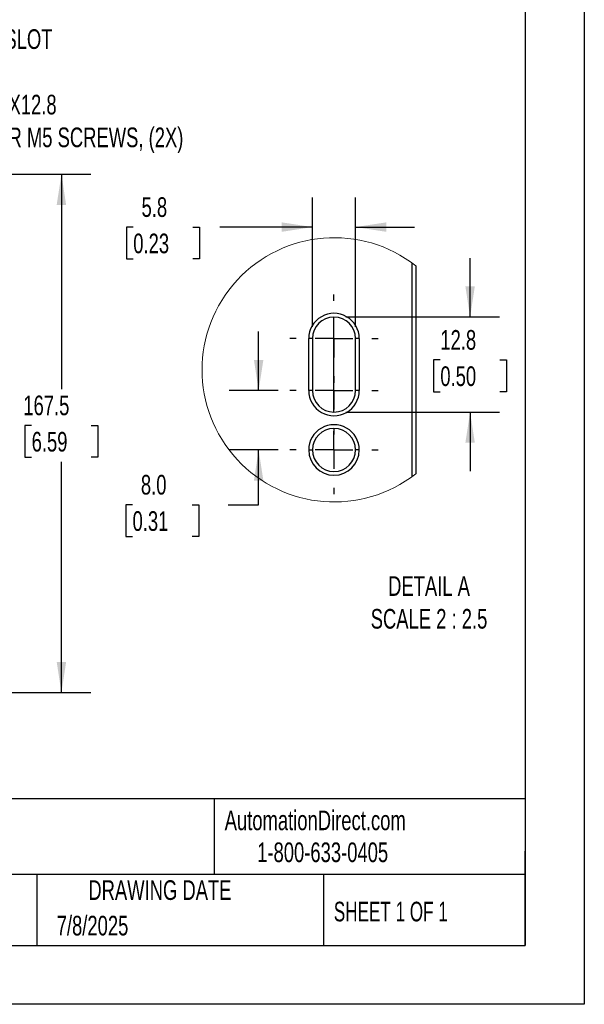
# Model space of a CAD drawing. Header units: millimetres. Extents: x 0 to 838, y 0 to 648.
# Tile 43 of 59: x 656 to 838, y 0 to 318. Entities that reach past the tile are written whole.
import ezdxf

# ---------------------------------------------------------------- set-up
doc = ezdxf.new("R2010")
doc.units = ezdxf.units.MM
doc.header["$LTSCALE"] = 3
doc.linetypes.add('CENTERX2', pattern=[20.32, 12.7, -2.54, 2.54, -2.54])
doc.layers.add('CENTER', color=40, linetype='CENTERX2')
doc.layers.add('DIMENSIONS', color=140, linetype='Continuous', lineweight=25)
doc.layers.add('TEXT', color=140, linetype='Continuous', lineweight=25)
doc.styles.add('SLDTEXTSTYLE0', font='TXT', dxfattribs={"width": 0.7})
doc.styles.add('SLDTEXTSTYLE1', font='TXT', dxfattribs={"width": 0.65})
doc.dimstyles.new('SLDDIMSTYLE2', dxfattribs={"dimtxt": 6.474023, "dimasz": 9.906, "dimexe": 0, "dimexo": 0.0625, "dimgap": 1.618506, "dimtad": 0, "dimtih": 1, "dimtoh": 1, "dimdec": 1, "dimrnd": 1e-09, "dimzin": 12, "dimdsep": 46, "dimtxsty": 'SLDTEXTSTYLE0', "dimsah": 1, "dimcen": 0.09, "dimadec": 0, "dimazin": 3, "dimtfac": 1, "dimtdec": 1, "dimtofl": 0, "dimtmove": 0, "dimatfit": 3, "dimfxl": 0, "dimfrac": 2, "dimtolj": 1, "dimtzin": 12, "dimarcsym": 0})
doc.dimstyles.new('SLDDIMSTYLE8', dxfattribs={"dimtxt": 6.474023, "dimasz": 9.906, "dimexe": 0, "dimexo": 0.0625, "dimgap": 1.618506, "dimtad": 0, "dimtih": 1, "dimtoh": 1, "dimdec": 1, "dimlfac": 0.416667, "dimrnd": 1e-09, "dimzin": 12, "dimdsep": 46, "dimtxsty": 'SLDTEXTSTYLE0', "dimsah": 1, "dimcen": 0.09, "dimadec": 0, "dimazin": 3, "dimtfac": 1, "dimtdec": 1, "dimtmove": 0, "dimatfit": 0, "dimfxl": 0, "dimfrac": 2, "dimtolj": 1, "dimtzin": 12, "dimarcsym": 0})
doc.dimstyles.new('SLDDIMSTYLE9', dxfattribs={"dimtxt": 6.474023, "dimasz": 9.906, "dimexe": 0, "dimexo": 0.0625, "dimgap": 1.618506, "dimtad": 0, "dimtih": 1, "dimtoh": 1, "dimdec": 1, "dimlfac": 0.416667, "dimrnd": 1e-09, "dimzin": 4, "dimdsep": 46, "dimtxsty": 'SLDTEXTSTYLE0', "dimsah": 1, "dimcen": 0.09, "dimadec": 0, "dimazin": 1, "dimtfac": 1, "dimtdec": 1, "dimtmove": 0, "dimatfit": 0, "dimfxl": 0, "dimfrac": 2, "dimtolj": 1, "dimtzin": 12, "dimarcsym": 0})

# ---------------------------------------------------------------- blocks, each defined once
blk = doc.blocks.new('_D_12')
at = {"layer": 'DIMENSIONS'}
for p, q in [((620.94, 268.25), (678.89, 268.25)), ((669.37, 268.25), (669.37, 198.82)), ((659.75, 187.09), (657.57, 187.09)), ((657.57, 187.09), (657.57, 176.8)), ((678.99, 187.09), (681.16, 187.09)), ((681.16, 187.09), (681.16, 176.8)), ((657.57, 176.8), (659.75, 176.8)), ((669.37, 100.75), (669.37, 175.35)), ((681.16, 176.8), (678.99, 176.8)), ((617, 100.75), (678.89, 100.75))]:
    blk.add_line(p, q, dxfattribs=at)
for points in [[(669.37, 268.25), (667.84, 258.35), (670.89, 258.35)], [(669.37, 100.75), (670.89, 110.66), (667.84, 110.66)]]:
    blk.add_solid(points, dxfattribs=at)
at = {"layer": 'DIMENSIONS', "char_height": 6.35, "attachment_point": 1, "style": 'SLDTEXTSTYLE0'}
for s, insert in [('167.5', (657.06, 196.72)), ('6.59', (659.75, 184.98))]:
    blk.add_mtext(s, dxfattribs=dict(at, insert=insert))
blk = doc.blocks.new('_D_17')
at = {"layer": 'DIMENSIONS'}
for p, q in [((801.34, 222.11), (801.34, 241.16)), ((761.19, 222.11), (810.86, 222.11)), ((791.72, 208.26), (789.55, 208.26)), ((789.55, 208.26), (789.55, 197.97)), ((810.96, 208.26), (813.13, 208.26)), ((813.13, 208.26), (813.13, 197.97)), ((789.55, 197.97), (791.72, 197.97)), ((813.13, 197.97), (810.96, 197.97)), ((761.19, 191.39), (810.86, 191.39)), ((801.34, 191.39), (801.34, 172.34))]:
    blk.add_line(p, q, dxfattribs=at)
for points in [[(801.34, 222.11), (802.86, 232.01), (799.81, 232.01)], [(801.34, 191.39), (799.81, 181.48), (802.86, 181.48)]]:
    blk.add_solid(points, dxfattribs=at)
at = {"layer": 'DIMENSIONS', "char_height": 6.35, "attachment_point": 1, "style": 'SLDTEXTSTYLE0'}
for s, insert in [('12.8', (791.72, 217.89)), ('0.50', (791.72, 206.16))]:
    blk.add_mtext(s, dxfattribs=dict(at, insert=insert))
blk = doc.blocks.new('_D_18')
at = {"layer": 'DIMENSIONS'}
for p, q in [((750.42, 218.96), (750.42, 260.69)), ((764.34, 218.96), (764.34, 260.69)), ((692.56, 251.17), (690.38, 251.17)), ((690.38, 251.17), (690.38, 240.88)), ((711.79, 251.17), (713.97, 251.17)), ((713.97, 251.17), (713.97, 240.88)), ((750.42, 251.17), (720.57, 251.17)), ((764.34, 251.17), (783.39, 251.17)), ((690.38, 240.88), (692.56, 240.88)), ((713.97, 240.88), (711.79, 240.88))]:
    blk.add_line(p, q, dxfattribs=at)
for points in [[(750.42, 251.17), (740.52, 252.69), (740.52, 249.64)], [(764.34, 251.17), (774.25, 249.64), (774.25, 252.69)]]:
    blk.add_solid(points, dxfattribs=at)
at = {"layer": 'DIMENSIONS', "char_height": 6.35, "attachment_point": 1, "style": 'SLDTEXTSTYLE0'}
for s, insert in [('5.8', (695.25, 260.8)), ('0.23', (692.56, 249.06))]:
    blk.add_mtext(s, dxfattribs=dict(at, insert=insert))
blk = doc.blocks.new('_D_19')
at = {"layer": 'DIMENSIONS'}
for p, q in [((733.05, 198.35), (733.05, 217.4)), ((739.32, 198.35), (723.53, 198.35)), ((739.32, 179.15), (723.53, 179.15)), ((733.05, 161.44), (733.05, 179.15)), ((692.33, 161.44), (690.16, 161.44)), ((690.16, 161.44), (690.16, 151.16)), ((711.57, 161.44), (713.74, 161.44)), ((713.74, 161.44), (713.74, 151.16)), ((723.24, 161.44), (733.05, 161.44)), ((690.16, 151.16), (692.33, 151.16)), ((713.74, 151.16), (711.57, 151.16))]:
    blk.add_line(p, q, dxfattribs=at)
for points in [[(733.05, 198.35), (734.58, 208.25), (731.53, 208.25)], [(733.05, 179.15), (731.53, 169.24), (734.58, 169.24)]]:
    blk.add_solid(points, dxfattribs=at)
at = {"layer": 'DIMENSIONS', "char_height": 6.35, "attachment_point": 1, "style": 'SLDTEXTSTYLE0'}
for s, insert in [('8.0', (695.03, 171.08)), ('0.31', (692.33, 159.34))]:
    blk.add_mtext(s, dxfattribs=dict(at, insert=insert))
blk = doc.blocks.new('SW_CENTERMARKSYMBOL_15')
at = {"layer": 'CENTER', "color": 0}
for p, q in [((0, 12.19), (0, 14.26)), ((0, 0), (0, 6.1)), ((-12.19, 0), (-14.26, 0)), ((0, 0), (-6.1, 0)), ((0, 0), (0, -6.1)), ((0, 0), (6.1, 0)), ((12.19, 0), (14.26, 0)), ((0, -12.19), (0, -14.26))]:
    blk.add_line(p, q, dxfattribs=at)
blk = doc.blocks.new('SW_CENTERMARKSYMBOL_16')
at = {"layer": 'CENTER', "color": 0}
for p, q in [((0, 12.19), (0, 14.26)), ((0, 0), (0, 6.1)), ((-12.19, 0), (-14.26, 0)), ((0, 0), (-6.1, 0)), ((0, 0), (0, -6.1)), ((0, 0), (6.1, 0)), ((12.19, 0), (14.26, 0)), ((0, -12.19), (0, -14.26))]:
    blk.add_line(p, q, dxfattribs=at)
blk = doc.blocks.new('SW_CENTERMARKSYMBOL_17')
at = {"layer": 'CENTER', "color": 0}
for p, q in [((0, 12.19), (0, 14.26)), ((0, 0), (0, 6.1)), ((-12.19, 0), (-14.26, 0)), ((0, 0), (-6.1, 0)), ((0, 0), (0, -6.1)), ((0, 0), (6.1, 0)), ((12.19, 0), (14.26, 0)), ((0, -12.19), (0, -14.26))]:
    blk.add_line(p, q, dxfattribs=at)

msp = doc.modelspace()

# ---------------------------------------------------------------- linework, layer by layer
at = {"color": 7, "linetype": 'Continuous'}
for p, q in [((838.207411, 647.708022), (838.207411, 0.008022)), ((838.207411, 0.008022), (0.007411, 0.008022))]:
    msp.add_line(p, q, dxfattribs=at)
for p, q in [((782.583007, 170.494367), (782.583007, 239.582072)), ((783.783001, 238.677273), (783.783001, 171.399165)), ((749.223001, 198.345728), (749.223001, 215.145726)), ((750.423004, 215.145726), (749.223001, 215.145726)), ((750.423004, 215.145726), (750.423004, 198.345728)), ((765.543005, 215.145726), (764.343002, 215.145726)), ((764.343002, 198.345728), (764.343002, 215.145726)), ((765.543005, 215.145726), (765.543005, 198.345728)), ((750.423004, 198.345728), (749.223001, 198.345728)), ((765.543005, 198.345728), (764.343002, 198.345728)), ((749.223001, 179.145725), (750.423004, 179.145725)), ((765.543005, 179.145725), (764.343002, 179.145725))]:
    msp.add_line(p, q)
at = {"color": 7, "linetype": 'Continuous', "lineweight": 18}
msp.add_arc((757.477932, 205.038219), 42.702958, 51.97530211, 308.02469789, dxfattribs=at)
for centre, radius, start, end in [((757.383003, 215.145728), 8.160002, 359.99998431, 180.00001569), ((757.383003, 215.145725), 6.959999, 0.00000949, 179.99999051), ((757.383003, 198.345726), 8.160002, 179.99998431, 0.00001569), ((757.383003, 198.345729), 6.959999, 180.00000949, 359.99999051), ((757.383003, 179.145727), 8.160002, 359.99998431, 180.00001569), ((757.383003, 179.145724), 6.959999, 0.00000949, 179.99999051), ((757.383003, 179.145731), 8.160002, 180.00004708, 359.99995292), ((757.383003, 179.145726), 6.959999, 180.00000949, 359.99999051)]:
    msp.add_arc(centre, radius, start, end)
at = {"layer": 'CENTER'}
msp.add_line((757.383003, 191.385727), (757.383003, 222.105727), dxfattribs=at)
at = {"layer": 'TEXT'}
for p, q in [((819.15, 628.65), (819.15, 19.05)), ((819.15, 66.378323), (19.05, 66.378323)), ((718.726132, 66.378323), (718.726132, 41.91)), ((819.15, 19.05), (819.15, 49.53)), ((819.15, 41.91), (19.05, 41.91)), ((661.396537, 41.91), (661.396537, 19.05)), ((754.046247, 41.91), (754.046247, 19.05)), ((19.05, 19.05), (819.15, 19.05))]:
    msp.add_line(p, q, dxfattribs=at)

# ---------------------------------------------------------------- block references
at = {"layer": 'CENTER'}
for name, p in [('SW_CENTERMARKSYMBOL_15', (757.383005, 215.145726)), ('SW_CENTERMARKSYMBOL_16', (757.383005, 198.345728)), ('SW_CENTERMARKSYMBOL_17', (757.383005, 179.145725))]:
    msp.add_blockref(name, p, dxfattribs=at)

# ---------------------------------------------------------------- texts
at = {"color": 179, "linetype": 'Continuous', "lineweight": 18, "char_height": 6.35, "attachment_point": 1, "style": 'SLDTEXTSTYLE0'}
for s, insert in [('AutomationDirect.com', (722.084876, 62.629594)), ('1-800-633-0405', (732.574739, 52.311071))]:
    msp.add_mtext(s, dxfattribs=dict(at, insert=insert))
at = {"layer": 'DIMENSIONS', "char_height": 6.35, "style": 'SLDTEXTSTYLE0'}
for s, insert, attachment_point in [('M-SLOT ^J%%c^J5.8X12.8^JFOR M5 SCREWS, (2X)', (644.023782, 315.0916), 1), ('DETAIL A^JSCALE 2 : 2.5', (788.070664, 138.350077), 2)]:
    msp.add_mtext(s, dxfattribs=dict(at, insert=insert, attachment_point=attachment_point))
at = {"layer": 'TEXT', "char_height": 6.35}
for s, insert, attachment_point, style in [('DRAWING DATE', (701.175926, 40.091982), 2, 'SLDTEXTSTYLE0'), ('SHEET 1 OF 1', (757.323857, 33.154471), 1, 'SLDTEXTSTYLE1'), ('7/8/2025', (667.838426, 28.610343), 1, 'SLDTEXTSTYLE0')]:
    msp.add_mtext(s, dxfattribs=dict(at, insert=insert, attachment_point=attachment_point, style=style))

# ---------------------------------------------------------------- dimensions: what is measured, and where the dimension line sits
at = {"layer": 'DIMENSIONS'}
for base, p1, p2, dimstyle, picture, middle in [((669.367525, 100.754085), (617.126034, 268.254085), (613.186034, 100.754085), 'SLDDIMSTYLE2', '_D_12', (669.367525, 187.085982)), ((801.338104, 222.105727), (757.383003, 191.385727), (757.383003, 222.105727), 'SLDDIMSTYLE8', '_D_17', (801.338104, 208.259622)), ((733.051551, 198.345727), (743.127003, 179.145727), (743.127003, 198.345727), 'SLDDIMSTYLE9', '_D_19', (733.051551, 161.444397))]:
    dim = msp.add_linear_dim(base=base, p1=p1, p2=p2, angle=90, dimstyle=dimstyle, dxfattribs=at)
    dim.commit()
    dim.dimension.update_dxf_attribs({"geometry": picture, "text_midpoint": middle, "dimtype": 160})
dim = msp.add_linear_dim(base=(750.423003, 251.167274), p1=(764.343003, 215.145727), p2=(750.423003, 215.145727), dimstyle='SLDDIMSTYLE8', dxfattribs=at)
dim.commit()
dim.dimension.update_dxf_attribs({"geometry": '_D_18', "text_midpoint": (702.175257, 251.167274), "dimtype": 160})

doc.saveas('drawing.dxf')
